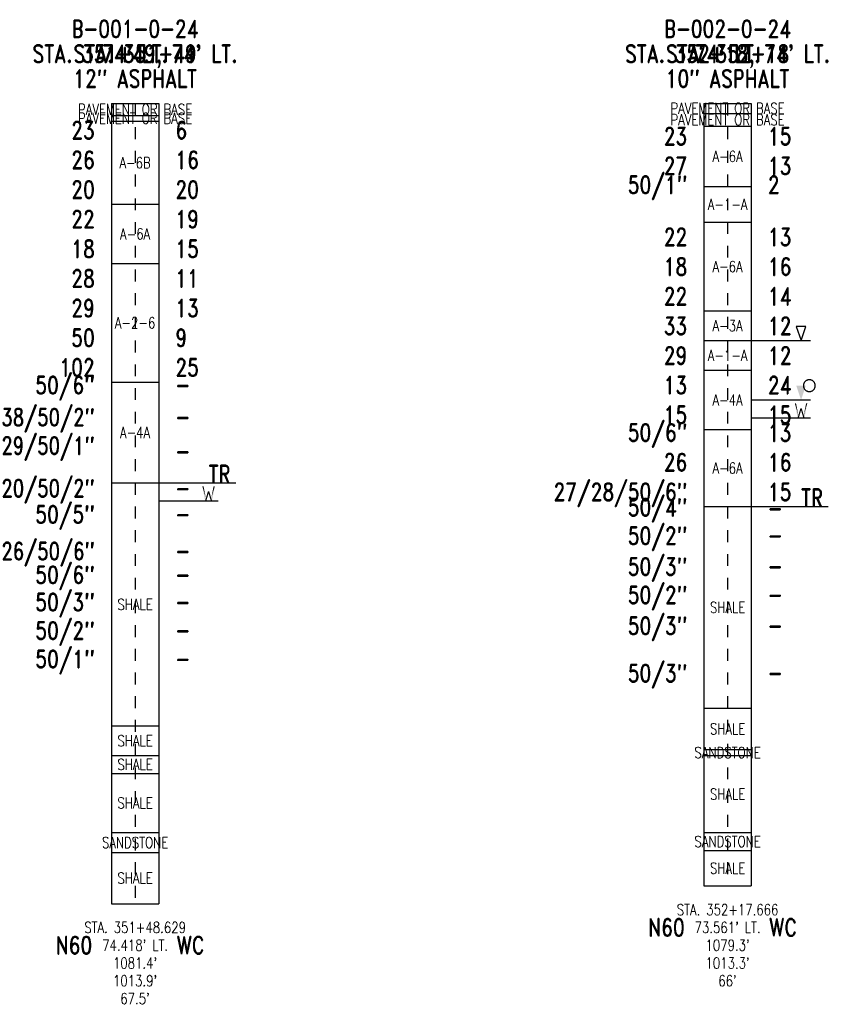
# Model space of a CAD drawing. Extents: x -0.97 to 5.85, y -0.85 to 7.46.
import ezdxf
from ezdxf.enums import TextEntityAlignment as Align

# ---------------------------------------------------------------- set-up
doc = ezdxf.new("R2010")
doc.units = 0
doc.linetypes.add('Dash', pattern=[0.12, 0.08, -0.04])
doc.linetypes.add('Solid', pattern=[0])
doc.layers.get('0').update_dxf_attribs({"linetype": 'Solid'})
for name, color, linetype in [('GT_PROJECT_CELLS', 7, 'Solid'), ('GT_PROJECT_SOIL_BORING', 7, 'Solid'), ('GT_PROJECT_TEXT', 7, 'Solid'), ('GT_PROJECT_TEXT_2', 7, 'Solid'), ('GT_PROJECT_TEXT_3', 7, 'Solid'), ('SC_SCRATCH1', 7, 'Solid'), ('SC_SCRATCH2', 7, 'Solid'), ('SC_SCRATCH3', 7, 'Solid'), ('SC_SCRATCH4', 7, 'Solid'), ('SC_SCRATCH5', 7, 'Solid'), ('SC_SCRATCH6', 7, 'Solid'), ('SC_SCRATCH9', 7, 'Solid')]:
    doc.layers.add(name, color=color, linetype=linetype)
doc.styles.add('ROMAND', font='romand', dxfattribs={"height": 1})

# ---------------------------------------------------------------- blocks, each defined once
blk = doc.blocks.new('DGRFC_OHDOT$FREE$WATER')
at = {"color": 7}
for points in [[(-0.035, 0.08), (-0.0193, 0), (-0.035, 0.08), (-0.0151, 0.0142)], [(-0.035, 0.08), (-0.0151, 0.0142), (-0.035, 0.08), (-0.028, 0.08)], [(0.035, 0.08), (0.028, 0.08), (0.035, 0.08), (0.0151, 0.0142)], [(0.0193, 0), (0.035, 0.08), (0.0193, 0), (0.0151, 0.0142)], [(-0.0193, 0), (-0.0123, 0), (-0.0193, 0), (0, 0.0415)], [(-0.0193, 0), (0, 0.0415), (-0.0193, 0), (-0.0151, 0.0142)], [(0, 0.0415), (-0.0035, 0.0533), (0, 0.0415), (-0.0151, 0.0142)], [(0.0151, 0.0142), (0.0035, 0.0533), (0.0151, 0.0142), (-0.0035, 0.0533)], [(0, 0.0415), (0.0151, 0.0142), (0, 0.0415), (-0.0035, 0.0533)], [(0, 0.0415), (0.0123, 0), (0, 0.0415), (0.0193, 0)], [(0, 0.0415), (0.0193, 0), (0, 0.0415), (0.0151, 0.0142)]]:
    blk.add_solid(points, dxfattribs=at)
blk = doc.blocks.new('DGRFC_OHDOT$WTLEV1')
at = {"color": 7, "linetype": 'Solid'}
blk.add_lwpolyline([(0, 0), (0.04, 0.12), (-0.04, 0.12), (0, 0)], dxfattribs=at)
blk = doc.blocks.new('DGRFC_OHDOT$WTLEV2')
at = {"color": 7}
blk.add_solid([(0, 0), (0.04, 0.12), (0, 0), (-0.04, 0.12)], dxfattribs=at)
blk = doc.blocks.new('DGRFC_CIRCLE')
at = {"color": 7, "linetype": 'Solid'}
blk.add_lwpolyline([(0, -0.5), (0.039, -0.498), (0.078, -0.494), (0.117, -0.486), (0.155, -0.476), (0.191, -0.462), (0.227, -0.446), (0.261, -0.426), (0.294, -0.405), (0.325, -0.38), (0.354, -0.354), (0.38, -0.325), (0.405, -0.294), (0.426, -0.261), (0.446, -0.227), (0.462, -0.191), (0.476, -0.155), (0.486, -0.117), (0.494, -0.078), (0.498, -0.039), (0.5, 0), (0.498, 0.039), (0.494, 0.078), (0.486, 0.117), (0.476, 0.155), (0.462, 0.191), (0.446, 0.227), (0.426, 0.261), (0.405, 0.294), (0.38, 0.325), (0.354, 0.354), (0.325, 0.38), (0.294, 0.405), (0.261, 0.426), (0.227, 0.446), (0.191, 0.462), (0.155, 0.476), (0.117, 0.486), (0.078, 0.494), (0.039, 0.498), (0, 0.5), (-0.039, 0.498), (-0.078, 0.494), (-0.117, 0.486), (-0.155, 0.476), (-0.191, 0.462), (-0.227, 0.446), (-0.261, 0.426), (-0.294, 0.405), (-0.325, 0.38), (-0.354, 0.354), (-0.38, 0.325), (-0.405, 0.294), (-0.426, 0.261), (-0.446, 0.227), (-0.462, 0.191), (-0.476, 0.155), (-0.486, 0.117), (-0.494, 0.078), (-0.498, 0.039), (-0.5, 0), (-0.498, -0.039), (-0.494, -0.078), (-0.486, -0.117), (-0.476, -0.155), (-0.462, -0.191), (-0.446, -0.227), (-0.426, -0.261), (-0.405, -0.294), (-0.38, -0.325), (-0.354, -0.354), (-0.325, -0.38), (-0.294, -0.405), (-0.261, -0.426), (-0.227, -0.446), (-0.191, -0.462), (-0.155, -0.476), (-0.117, -0.486), (-0.078, -0.494), (-0.039, -0.498), (0, -0.5)], dxfattribs=at)

msp = doc.modelspace()

# ---------------------------------------------------------------- linework, layer by layer
at = {"layer": 'GT_PROJECT_CELLS', "color": 7, "linetype": 'Solid'}
for points in [[(5.2, 4.75), (5.7, 4.75)], [(5.2, 4.25), (5.7, 4.25)], [(5.2, 4.1), (5.7, 4.1)], [(0.2, 3.4), (0.7, 3.4)]]:
    msp.add_lwpolyline(points, dxfattribs=at)
at = {"layer": 'GT_PROJECT_SOIL_BORING', "color": 7, "linetype": 'Solid'}
for points in [[(-0.2, 6.75), (0.2, 6.75)], [(-0.2, 6.75), (-0.2, 0)], [(0.2, 6.75), (0.2, 0)], [(4.8, 6.75), (5.2, 6.75)], [(4.8, 6.75), (4.8, 0.15)], [(5.2, 6.75), (5.2, 0.15)], [(-0.2, 6.65), (0.2, 6.65)], [(4.8, 6.667), (5.2, 6.667)], [(-0.2, 6.6), (0.2, 6.6)], [(4.8, 6.558), (5.2, 6.558)], [(4.8, 6.05), (5.2, 6.05)], [(-0.2, 5.9), (0.2, 5.9)], [(4.8, 5.75), (5.2, 5.75)], [(-0.2, 5.4), (0.2, 5.4)], [(4.8, 5), (5.2, 5)], [(4.8, 4.75), (5.2, 4.75)], [(4.8, 4.5), (5.2, 4.5)], [(-0.2, 4.4), (0.2, 4.4)], [(4.8, 4), (5.2, 4)], [(-0.2, 3.55), (0.2, 3.55)], [(4.8, 3.35), (5.2, 3.35)], [(4.8, 1.65), (5.2, 1.65)], [(-0.2, 1.5), (0.2, 1.5)], [(-0.2, 1.25), (0.2, 1.25)], [(4.8, 1.3), (5.2, 1.3)], [(4.8, 1.25), (5.2, 1.25)], [(-0.2, 1.1), (0.2, 1.1)], [(-0.2, 0.6), (0.2, 0.6)], [(4.8, 0.6), (5.2, 0.6)], [(-0.2, 0.433), (0.2, 0.433)], [(4.8, 0.45), (5.2, 0.45)], [(4.8, 0.15), (5.2, 0.15)], [(-0.2, 0), (0.2, 0)]]:
    msp.add_lwpolyline(points, dxfattribs=at)
at = {"layer": 'GT_PROJECT_TEXT', "color": 7, "linetype": 'Solid'}
for points in [[(0.2, 3.55), (0.85, 3.55)], [(5.2, 3.35), (5.85, 3.35)]]:
    msp.add_lwpolyline(points, dxfattribs=at)
at = {"layer": 'SC_SCRATCH4', "color": 7, "linetype": 'Dash'}
for points in [[(0, 6.75), (0, 0)], [(5, 6.75), (5, 0.15)]]:
    msp.add_lwpolyline(points, dxfattribs=at)

# ---------------------------------------------------------------- block references
at = {"layer": 'GT_PROJECT_CELLS'}
for name, p in [('DGRFC_OHDOT$WTLEV1', (5.62, 4.75)), ('DGRFC_OHDOT$WTLEV2', (5.62, 4.25))]:
    msp.add_blockref(name, p, dxfattribs=at)
for name, p, xscale, yscale in [('DGRFC_CIRCLE', (5.69, 4.37), 0.100000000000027, 0.100000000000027), ('DGRFC_OHDOT$FREE$WATER', (5.62, 4.1), 1.5, 1.5), ('DGRFC_OHDOT$FREE$WATER', (0.62, 3.4), 1.5, 1.5)]:
    msp.add_blockref(name, p, dxfattribs=dict(at, xscale=xscale, yscale=yscale))

# ---------------------------------------------------------------- texts
at = {"layer": 'GT_PROJECT_TEXT', "color": 7, "style": 'ROMAND', "width": 0.78}
for s, p in [('B-001-0-24', (0, 7.38)), ('B-002-0-24', (5, 7.38)), ('12" ASPHALT', (0, 6.96)), ('10" ASPHALT', (5, 6.96))]:
    msp.add_text(s, height=0.1488, dxfattribs=at).set_placement(p, align=Align.MIDDLE_CENTER)
at = {"layer": 'GT_PROJECT_TEXT_2', "color": 7, "style": 'ROMAND', "width": 0.78}
for p in [(0, 7.17), (5, 7.17)]:
    msp.add_text("74' LT.", height=0.1488, dxfattribs=at).set_placement(p, align=Align.MIDDLE_CENTER)
at = {"layer": 'GT_PROJECT_TEXT_3', "color": 7, "style": 'ROMAND', "width": 0.78}
for s, p in [('STA. 351+49', (0, 7.17)), ('STA. 352+18', (5, 7.17))]:
    msp.add_text(s, height=0.1488, dxfattribs=at).set_placement(p, align=Align.MIDDLE_CENTER)
at = {"layer": 'SC_SCRATCH1', "color": 7, "style": 'ROMAND', "width": 0.78}
for s, p in [('PAVEMENT OR BASE', (0, 6.7)), ('PAVEMENT OR BASE', (5, 6.7085)), ('PAVEMENT OR BASE', (0, 6.625)), ('PAVEMENT OR BASE', (5, 6.6125)), ('A-6A', (5, 6.304)), ('A-6B', (0, 6.25)), ('A-1-A', (5, 5.9)), ('A-6A', (0, 5.65)), ('A-6A', (5, 5.375)), ('A-2-6', (0, 4.9)), ('A-3A', (5, 4.875)), ('A-1-A', (5, 4.625)), ('A-4A', (5, 4.25)), ('A-4A', (0, 3.975)), ('A-6A', (5, 3.675)), ('SHALE', (0, 2.525)), ('SHALE', (5, 2.5)), ('SHALE', (5, 1.475)), ('SHALE', (0, 1.375)), ('SANDSTONE', (5, 1.275)), ('SHALE', (0, 1.175)), ('SHALE', (5, 0.925)), ('SHALE', (0, 0.85)), ('SANDSTONE', (0, 0.5165)), ('SANDSTONE', (5, 0.525)), ('SHALE', (5, 0.3)), ('SHALE', (0, 0.2165))]:
    msp.add_text(s, height=0.093, dxfattribs=at).set_placement(p, align=Align.MIDDLE_CENTER)
at = {"layer": 'SC_SCRATCH2', "color": 7, "style": 'ROMAND', "width": 0.78}
for s, p in [('STA. 352+17.666', (5, -0.05)), ('STA. 351+48.629', (0, -0.2)), ("73.561' LT.", (5, -0.2)), ("74.418' LT.", (0, -0.35)), ("1079.3'", (5, -0.35)), ("1081.4'", (0, -0.5)), ("1013.3'", (5, -0.5)), ("1013.9'", (0, -0.65)), ("66'", (5, -0.65)), ("67.5'", (0, -0.8))]:
    msp.add_text(s, height=0.093, dxfattribs=at).set_placement(p, align=Align.MIDDLE_CENTER)
at = {"layer": 'SC_SCRATCH3', "color": 7, "style": 'ROMAND', "width": 0.78}
for s, p in [("STA. 351+49, 74' LT.", (0, 7.17)), ("STA. 352+18, 74' LT.", (5, 7.17))]:
    msp.add_text(s, height=0.1488, dxfattribs=at).set_placement(p, align=Align.MIDDLE_CENTER)
at = {"layer": 'SC_SCRATCH5', "color": 7, "style": 'ROMAND', "width": 0.78}
for s, p in [('23', (-0.34, 6.45)), ('23', (4.66, 6.4)), ('26', (-0.34, 6.2)), ('27', (4.66, 6.15)), ('50/1"', (4.66, 5.99)), ('20', (-0.34, 5.95)), ('22', (-0.34, 5.7)), ('22', (4.66, 5.55)), ('18', (-0.34, 5.45)), ('18', (4.66, 5.3)), ('28', (-0.34, 5.2)), ('22', (4.66, 5.05)), ('29', (-0.34, 4.95)), ('33', (4.66, 4.8)), ('50', (-0.34, 4.7)), ('29', (4.66, 4.55)), ('102', (-0.34, 4.45)), ('50/6"', (-0.34, 4.3)), ('13', (4.66, 4.3)), ('38/50/2"', (-0.34, 4.03)), ('15', (4.66, 4.05)), ('50/6"', (4.66, 3.9)), ('29/50/1"', (-0.34, 3.79)), ('26', (4.66, 3.65)), ('20/50/2"', (-0.34, 3.43)), ('27/28/50/6"', (4.66, 3.4)), ('50/4"', (4.66, 3.27)), ('50/5"', (-0.34, 3.21)), ('50/2"', (4.66, 3.03)), ('26/50/6"', (-0.34, 2.9)), ('50/3"', (4.66, 2.77)), ('50/6"', (-0.34, 2.7)), ('50/2"', (4.66, 2.53)), ('50/3"', (-0.34, 2.47)), ('50/3"', (4.66, 2.27)), ('50/2"', (-0.34, 2.23)), ('50/1"', (-0.34, 1.99)), ('50/3"', (4.66, 1.87))]:
    msp.add_text(s, height=0.1488, dxfattribs=at).set_placement(p, align=Align.RIGHT)
at = {"layer": 'SC_SCRATCH6', "color": 7, "style": 'ROMAND', "width": 0.78}
for s, p in [('6', (0.34, 6.45)), ('15', (5.34, 6.4)), ('16', (0.34, 6.2)), ('13', (5.34, 6.15)), ('20', (0.34, 5.95)), ('2', (5.34, 5.99)), ('19', (0.34, 5.7)), ('13', (5.34, 5.55)), ('15', (0.34, 5.45)), ('16', (5.34, 5.3)), ('11', (0.34, 5.2)), ('14', (5.34, 5.05)), ('13', (0.34, 4.95)), ('12', (5.34, 4.8)), ('9', (0.34, 4.7)), ('12', (5.34, 4.55)), ('25', (0.34, 4.45)), ('24', (5.34, 4.3)), ('-', (0.34, 4.3)), ('15', (5.34, 4.05)), ('-', (0.34, 4.03)), ('13', (5.34, 3.9)), ('-', (0.34, 3.74)), ('16', (5.34, 3.65)), ('TR', (0.62, 3.55)), ('-', (0.34, 3.43)), ('15', (5.34, 3.4)), ('TR', (5.62, 3.35)), ('-', (5.34, 3.26)), ('-', (0.34, 3.21)), ('-', (5.34, 3.03)), ('-', (0.34, 2.9)), ('-', (5.34, 2.77)), ('-', (0.34, 2.7)), ('-', (5.34, 2.53)), ('-', (0.34, 2.47)), ('-', (5.34, 2.27)), ('-', (0.34, 2.23)), ('-', (0.34, 1.99)), ('-', (5.34, 1.87))]:
    msp.add_text(s, height=0.1488, dxfattribs=at).set_placement(p)
at = {"layer": 'SC_SCRATCH9', "color": 7, "style": 'ROMAND', "width": 0.78}
for s, p in [('N60', (4.4839, -0.2)), ('WC', (5.4673, -0.2)), ('N60', (-0.5161, -0.35)), ('WC', (0.4673, -0.35))]:
    msp.add_text(s, height=0.1488, dxfattribs=at).set_placement(p, align=Align.MIDDLE_CENTER)

doc.saveas('drawing.dxf')
